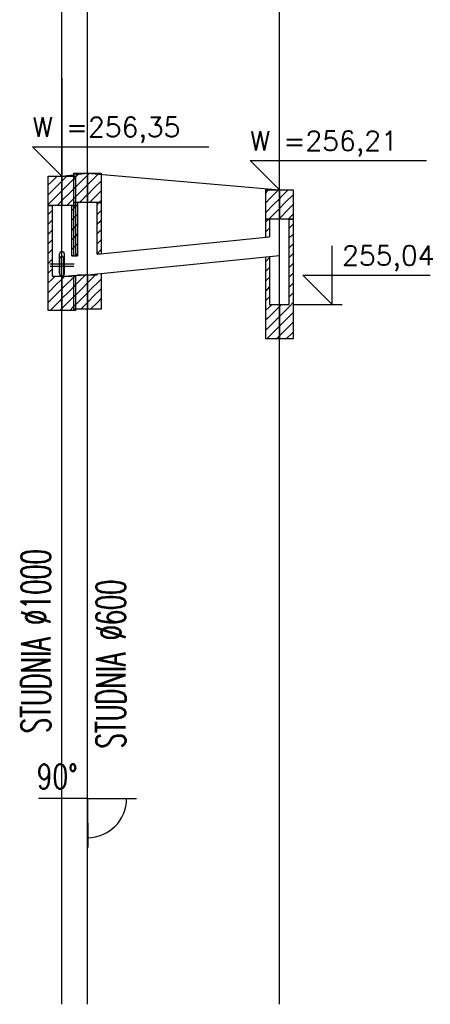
# Model space of a CAD drawing. Extents: x -1374 to -874, y -87 to 221.
# Tile 6 of 10: x -1170 to -1128, y 20 to 121. Entities that reach past the tile are written whole.
import ezdxf
from ezdxf.enums import TextEntityAlignment as Align

# ---------------------------------------------------------------- set-up
doc = ezdxf.new("R2010")
doc.units = 0
doc.header["$MEASUREMENT"] = 0
for name, color, linetype in [('cienka', 7, 'Continuous'), ('cienka2', 1, 'Continuous'), ('gruba', 3, 'Continuous'), ('srednia', 2, 'Continuous')]:
    doc.layers.add(name, color=color, linetype=linetype)
doc.styles.add('ROMANS', font='ROMANS')

# ---------------------------------------------------------------- blocks, each defined once
blk = doc.blocks.new('*X163')
at = {"layer": 'srednia', "color": 2, "linetype": 'Continuous', "ltscale": 0.01}
for p, q in [((0.17704, 0.11289), (0.17675, 0.1126)), ((0.17765, 0.1135), (0.17704, 0.11289)), ((0.17815, 0.113), (0.17736, 0.1122)), ((0.17736, 0.1122), (0.17675, 0.1116)), ((0.17768, 0.11152), (0.17675, 0.1106)), ((0.17815, 0.112), (0.17768, 0.11152)), ((0.17799, 0.11084), (0.17765, 0.1105)), ((0.17815, 0.111), (0.17799, 0.11084))]:
    blk.add_line(p, q, dxfattribs=at)
blk = doc.blocks.new('*X164')
at = {"layer": 'srednia', "color": 2, "linetype": 'Continuous', "ltscale": 0.01}
for p, q in [((0.17831, 0.11316), (0.17815, 0.113)), ((0.17865, 0.1135), (0.17831, 0.11316)), ((0.17955, 0.1134), (0.17863, 0.11248)), ((0.17863, 0.11248), (0.17815, 0.112)), ((0.17895, 0.1118), (0.17815, 0.111)), ((0.17955, 0.1124), (0.17895, 0.1118)), ((0.17927, 0.11111), (0.17865, 0.1105)), ((0.17955, 0.1114), (0.17927, 0.11111))]:
    blk.add_line(p, q, dxfattribs=at)
blk = doc.blocks.new('*X165')
at = {"layer": 'srednia', "color": 2, "linetype": 'Continuous', "ltscale": 0.01}
for p, q in [((0.17995, 0.1138), (0.17954, 0.11339)), ((0.18075, 0.1136), (0.17986, 0.11271)), ((0.17954, 0.11339), (0.17935, 0.1132)), ((0.17986, 0.11271), (0.17935, 0.1122)), ((0.18075, 0.1126), (0.18018, 0.11203)), ((0.18018, 0.11203), (0.17935, 0.1112)), ((0.18075, 0.1116), (0.1805, 0.11135)), ((0.1805, 0.11135), (0.17995, 0.1108))]:
    blk.add_line(p, q, dxfattribs=at)
blk = doc.blocks.new('*X166')
at = {"layer": 'srednia', "color": 2, "linetype": 'Continuous', "ltscale": 0.01}
for p, q in [((0.18082, 0.11366), (0.18075, 0.1136)), ((0.18095, 0.1138), (0.18082, 0.11366)), ((0.18195, 0.1138), (0.18113, 0.11298)), ((0.18113, 0.11298), (0.18075, 0.1126)), ((0.18215, 0.113), (0.18145, 0.1123)), ((0.18145, 0.1123), (0.18075, 0.1116)), ((0.18177, 0.11162), (0.18095, 0.1108)), ((0.18215, 0.112), (0.18177, 0.11162)), ((0.18209, 0.11094), (0.18195, 0.1108)), ((0.18215, 0.111), (0.18209, 0.11094))]:
    blk.add_line(p, q, dxfattribs=at)
blk = doc.blocks.new('*X167')
at = {"layer": 'srednia', "color": 2, "linetype": 'Continuous', "ltscale": 0.01}
for p, q in [((0.19904, 0.11189), (0.19895, 0.11179)), ((0.19925, 0.1121), (0.19904, 0.11189)), ((0.20025, 0.1121), (0.19936, 0.11121)), ((0.19936, 0.11121), (0.19895, 0.11079)), ((0.19968, 0.11053), (0.19895, 0.10979)), ((0.20035, 0.11119), (0.19968, 0.11053)), ((0.2, 0.10984), (0.19925, 0.1091)), ((0.20035, 0.11019), (0.2, 0.10984)), ((0.20032, 0.10916), (0.20025, 0.1091)), ((0.20035, 0.10919), (0.20032, 0.10916))]:
    blk.add_line(p, q, dxfattribs=at)
blk = doc.blocks.new('*X168')
at = {"layer": 'srednia', "color": 2, "linetype": 'Continuous', "ltscale": 0.01}
for p, q in [((0.20125, 0.1121), (0.20063, 0.11148)), ((0.20175, 0.11159), (0.20095, 0.1108)), ((0.20063, 0.11148), (0.20035, 0.11119)), ((0.20095, 0.1108), (0.20035, 0.11019)), ((0.20175, 0.11059), (0.20127, 0.11012)), ((0.20127, 0.11012), (0.20035, 0.10919)), ((0.20175, 0.10959), (0.20159, 0.10944)), ((0.20159, 0.10944), (0.20125, 0.1091))]:
    blk.add_line(p, q, dxfattribs=at)
blk = doc.blocks.new('*X169')
at = {"layer": 'srednia', "color": 2, "linetype": 'Continuous', "ltscale": 0.01}
for p, q in [((0.17675, 0.1096), (0.1768, 0.10965)), ((0.1768, 0.10965), (0.17715, 0.11)), ((0.17675, 0.1086), (0.17685, 0.1087)), ((0.17685, 0.1087), (0.17715, 0.109)), ((0.17675, 0.1076), (0.17691, 0.10775)), ((0.17691, 0.10775), (0.17715, 0.108)), ((0.17675, 0.1066), (0.17696, 0.10681)), ((0.17696, 0.10681), (0.17715, 0.107)), ((0.17675, 0.1056), (0.17701, 0.10586)), ((0.17701, 0.10586), (0.17715, 0.106)), ((0.17675, 0.1046), (0.17706, 0.10491)), ((0.17706, 0.10491), (0.17715, 0.105)), ((0.17675, 0.1036), (0.17712, 0.10396)), ((0.17712, 0.10396), (0.17715, 0.104)), ((0.17711, 0.10296), (0.17675, 0.1026)), ((0.17722, 0.10307), (0.17711, 0.10296)), ((0.17745, 0.1033), (0.17722, 0.10307)), ((0.17815, 0.103), (0.17744, 0.10229)), ((0.17699, 0.10183), (0.17675, 0.1016)), ((0.17766, 0.10151), (0.17686, 0.1007)), ((0.17744, 0.10229), (0.17699, 0.10183)), ((0.17815, 0.102), (0.17766, 0.10151)), ((0.17686, 0.1007), (0.17675, 0.1006)), ((0.17789, 0.10073), (0.17695, 0.0998)), ((0.17815, 0.101), (0.17789, 0.10073)), ((0.17811, 0.09996), (0.17795, 0.0998)), ((0.17815, 0.1), (0.17811, 0.09996))]:
    blk.add_line(p, q, dxfattribs=at)
blk = doc.blocks.new('*X170')
at = {"layer": 'srednia', "color": 2, "linetype": 'Continuous', "ltscale": 0.01}
for p, q in [((0.17954, 0.11039), (0.17915, 0.11)), ((0.17955, 0.1104), (0.17954, 0.11039)), ((0.17946, 0.10931), (0.17915, 0.109)), ((0.17955, 0.1094), (0.17946, 0.10931)), ((0.17938, 0.10822), (0.17915, 0.108)), ((0.17955, 0.1084), (0.17938, 0.10822)), ((0.17929, 0.10714), (0.17915, 0.107)), ((0.17955, 0.1074), (0.17929, 0.10714)), ((0.17921, 0.10605), (0.17915, 0.106)), ((0.17955, 0.1064), (0.17921, 0.10605)), ((0.17955, 0.1054), (0.17952, 0.10537))]:
    blk.add_line(p, q, dxfattribs=at)
blk = doc.blocks.new('*X171')
at = {"layer": 'srednia', "color": 2, "linetype": 'Continuous', "ltscale": 0.01}
for p, q in [((0.17815, 0.103), (0.17824, 0.10309)), ((0.17824, 0.10309), (0.17845, 0.1033)), ((0.17852, 0.10237), (0.17918, 0.10303)), ((0.17918, 0.10303), (0.17919, 0.10304)), ((0.17919, 0.10304), (0.17952, 0.10337)), ((0.17815, 0.102), (0.17852, 0.10237)), ((0.17815, 0.101), (0.17881, 0.10166)), ((0.17881, 0.10166), (0.17929, 0.10213)), ((0.17929, 0.10214), (0.17955, 0.1024)), ((0.17929, 0.10213), (0.17929, 0.10214)), ((0.17815, 0.1), (0.1791, 0.10094)), ((0.1791, 0.10094), (0.17939, 0.10124)), ((0.17939, 0.10124), (0.17955, 0.1014)), ((0.17939, 0.10124), (0.17939, 0.10124)), ((0.17895, 0.0998), (0.17938, 0.10023)), ((0.17938, 0.10023), (0.17949, 0.10034)), ((0.17949, 0.10034), (0.17955, 0.1004)), ((0.17949, 0.10034), (0.17949, 0.10034))]:
    blk.add_line(p, q, dxfattribs=at)
blk = doc.blocks.new('*X172')
at = {"layer": 'srednia', "color": 2, "linetype": 'Continuous', "ltscale": 0.01}
for p, q in [((0.17974, 0.11058), (0.17935, 0.1102)), ((0.17975, 0.1106), (0.17974, 0.11058)), ((0.17966, 0.1095), (0.17935, 0.1092)), ((0.17975, 0.1096), (0.17966, 0.1095)), ((0.17975, 0.1086), (0.17958, 0.10843)), ((0.17958, 0.10843), (0.17935, 0.1082)), ((0.17975, 0.1076), (0.1795, 0.10735)), ((0.1795, 0.10735), (0.17935, 0.1072)), ((0.17975, 0.1066), (0.17942, 0.10627)), ((0.17942, 0.10627), (0.17935, 0.1062)), ((0.17975, 0.1056), (0.17952, 0.10537))]:
    blk.add_line(p, q, dxfattribs=at)
blk = doc.blocks.new('*X173')
at = {"layer": 'srednia', "color": 2, "linetype": 'Continuous', "ltscale": 0.01}
for p, q in [((0.17935, 0.1032), (0.17952, 0.10337)), ((0.17935, 0.1022), (0.17965, 0.1025)), ((0.18057, 0.10342), (0.17965, 0.1025)), ((0.18075, 0.1026), (0.1802, 0.10205)), ((0.18058, 0.10343), (0.18057, 0.10342)), ((0.1802, 0.10205), (0.17952, 0.10137)), ((0.18075, 0.1016), (0.17953, 0.10038)), ((0.17935, 0.1012), (0.17952, 0.10137)), ((0.18075, 0.1006), (0.18008, 0.09993)), ((0.17935, 0.1002), (0.17939, 0.10024)), ((0.17953, 0.10038), (0.17939, 0.10024))]:
    blk.add_line(p, q, dxfattribs=at)
blk = doc.blocks.new('*X174')
at = {"layer": 'srednia', "color": 2, "linetype": 'Continuous', "ltscale": 0.01}
for p, q in [((0.18175, 0.1106), (0.18195, 0.1108)), ((0.18209, 0.10993), (0.18175, 0.1096)), ((0.18215, 0.11), (0.18209, 0.10993)), ((0.18201, 0.10885), (0.18175, 0.1086)), ((0.18215, 0.109), (0.18201, 0.10885)), ((0.18192, 0.10777), (0.18175, 0.1076)), ((0.18215, 0.108), (0.18192, 0.10777)), ((0.18184, 0.10669), (0.18175, 0.1066)), ((0.18215, 0.107), (0.18184, 0.10669)), ((0.18176, 0.10561), (0.18175, 0.1056)), ((0.18215, 0.106), (0.18176, 0.10561))]:
    blk.add_line(p, q, dxfattribs=at)
blk = doc.blocks.new('*X175')
at = {"layer": 'srednia', "color": 2, "linetype": 'Continuous', "ltscale": 0.01}
for p, q in [((0.18075, 0.1026), (0.18099, 0.10284)), ((0.18099, 0.10284), (0.18158, 0.10343)), ((0.18128, 0.10212), (0.18184, 0.10269)), ((0.18184, 0.10269), (0.18185, 0.10269)), ((0.18185, 0.10269), (0.18215, 0.103)), ((0.18075, 0.1016), (0.18128, 0.10212)), ((0.18156, 0.10141), (0.18194, 0.10179)), ((0.18194, 0.10179), (0.18195, 0.10179)), ((0.18195, 0.10179), (0.18215, 0.102)), ((0.18075, 0.1006), (0.18156, 0.10141)), ((0.18108, 0.09993), (0.18185, 0.10069)), ((0.18185, 0.10069), (0.18204, 0.10089)), ((0.18204, 0.10089), (0.18205, 0.10089)), ((0.18205, 0.10089), (0.18215, 0.101)), ((0.18208, 0.09993), (0.18213, 0.09998)), ((0.18213, 0.09998), (0.18215, 0.09999)), ((0.18215, 0.09999), (0.18215, 0.1)), ((0.18215, 0.09999), (0.18215, 0.09999))]:
    blk.add_line(p, q, dxfattribs=at)
blk = doc.blocks.new('*X176')
at = {"layer": 'srednia', "color": 2, "linetype": 'Continuous', "ltscale": 0.01}
for p, q in [((0.19894, 0.10879), (0.19925, 0.1091)), ((0.19909, 0.10794), (0.19894, 0.10779)), ((0.19934, 0.10819), (0.19909, 0.10794))]:
    blk.add_line(p, q, dxfattribs=at)
blk = doc.blocks.new('*X177')
at = {"layer": 'srednia', "color": 2, "linetype": 'Continuous', "ltscale": 0.01}
for p, q in [((0.19894, 0.10479), (0.19898, 0.10483)), ((0.19898, 0.10483), (0.19934, 0.10519)), ((0.19894, 0.10379), (0.19905, 0.1039)), ((0.19905, 0.1039), (0.19934, 0.10419)), ((0.19894, 0.10279), (0.19913, 0.10298)), ((0.19913, 0.10298), (0.19934, 0.10319)), ((0.19894, 0.10179), (0.19921, 0.10205)), ((0.19921, 0.10205), (0.19934, 0.10219)), ((0.19894, 0.10079), (0.19928, 0.10113)), ((0.19928, 0.10113), (0.19934, 0.10119)), ((0.19932, 0.10016), (0.19894, 0.09979)), ((0.19961, 0.09946), (0.19919, 0.09903)), ((0.19939, 0.10024), (0.19932, 0.10016)), ((0.19955, 0.1004), (0.19939, 0.10024)), ((0.20034, 0.10019), (0.19961, 0.09946)), ((0.19919, 0.09903), (0.19894, 0.09879)), ((0.19983, 0.09868), (0.19906, 0.0979)), ((0.20034, 0.09919), (0.19983, 0.09868)), ((0.19906, 0.0979), (0.19894, 0.09779)), ((0.20006, 0.0979), (0.19905, 0.0969)), ((0.20034, 0.09819), (0.20006, 0.0979)), ((0.20028, 0.09713), (0.20005, 0.0969)), ((0.20034, 0.09719), (0.20028, 0.09713))]:
    blk.add_line(p, q, dxfattribs=at)
blk = doc.blocks.new('*X178')
at = {"layer": 'srednia', "color": 2, "linetype": 'Continuous', "ltscale": 0.01}
for p, q in [((0.20135, 0.10819), (0.20172, 0.10857)), ((0.20172, 0.10857), (0.20175, 0.10859)), ((0.20135, 0.10719), (0.20167, 0.10752)), ((0.20167, 0.10752), (0.20175, 0.10759)), ((0.20162, 0.10647), (0.20175, 0.10659)), ((0.20135, 0.10619), (0.20162, 0.10647)), ((0.20158, 0.10542), (0.20175, 0.10559)), ((0.20135, 0.10519), (0.20158, 0.10542)), ((0.20153, 0.10437), (0.20175, 0.10459)), ((0.20135, 0.10419), (0.20153, 0.10437)), ((0.20148, 0.10333), (0.20175, 0.10359)), ((0.20135, 0.10319), (0.20148, 0.10333)), ((0.20143, 0.10228), (0.20175, 0.10259)), ((0.20135, 0.10219), (0.20143, 0.10228)), ((0.20138, 0.10123), (0.20175, 0.10159)), ((0.20135, 0.10119), (0.20138, 0.10123)), ((0.20175, 0.10059), (0.20137, 0.10021)), ((0.20035, 0.10019), (0.20055, 0.1004)), ((0.20126, 0.10011), (0.20035, 0.09919)), ((0.20137, 0.10021), (0.20126, 0.10011)), ((0.20175, 0.09959), (0.20147, 0.09932)), ((0.20086, 0.09871), (0.20035, 0.09819)), ((0.20147, 0.09932), (0.20086, 0.09871)), ((0.20175, 0.09859), (0.20157, 0.09842)), ((0.20157, 0.09842), (0.20046, 0.09731)), ((0.20167, 0.09752), (0.20105, 0.0969)), ((0.20175, 0.09759), (0.20167, 0.09752)), ((0.20046, 0.09731), (0.20035, 0.09719))]:
    blk.add_line(p, q, dxfattribs=at)

msp = doc.modelspace()

# ---------------------------------------------------------------- linework, layer by layer
at = {"layer": 'cienka', "color": 7, "linetype": 'Continuous', "ltscale": 0.01}
for p, q in [((-1165.60629, 104.63061), (-1165.60629, 194.13061)), ((-1143.41406, 103.23061), (-1143.41406, 194.13061)), ((-1163.00652, 104.93061), (-1163.00652, 174.13061)), ((-1165.60629, 114.63061), (-1165.60629, 154.63061)), ((-1165.60629, 114.63061), (-1165.60629, 110.63061)), ((-1165.60629, 110.63061), (-1165.60629, 104.63061)), ((-1165.60629, 20.13061), (-1165.60629, 104.63061)), ((-1163.00652, 20.13061), (-1163.00652, 104.93061)), ((-1143.41406, 20.13061), (-1143.41406, 103.23061)), ((-1166.85629, 95.68416), (-1164.35629, 95.68416)), ((-1166.80629, 95.43421), (-1164.40629, 95.43421)), ((-1163.00652, 41.13061), (-1158.00652, 41.13061))]:
    msp.add_line(p, q, dxfattribs=at)
msp.add_arc((-1163.00652, 41.13061), 4, 270.3197836, 0, dxfattribs=at)
at = {"layer": 'cienka2', "color": 1, "linetype": 'Continuous', "ltscale": 0.01}
for p, q in [((-1165.60629, 104.63061), (-1165.60629, 110.63061)), ((-1163.00652, 104.93061), (-1163.00652, 110.93061)), ((-1143.41406, 103.23061), (-1143.41406, 109.23061)), ((-1165.60629, 104.63061), (-1168.60629, 107.63061)), ((-1168.60629, 107.63061), (-1150.60629, 107.63061)), ((-1143.41406, 103.23061), (-1146.41406, 106.23061)), ((-1146.41406, 106.23061), (-1128.41406, 106.23061)), ((-1138.01406, 91.53061), (-1138.01406, 97.53061)), ((-1138.01406, 91.53061), (-1141.01406, 94.53061)), ((-1141.01406, 94.53061), (-1128.01406, 94.53061)), ((-1142.01406, 91.53061), (-1137.01406, 91.53061))]:
    msp.add_line(p, q, dxfattribs=at)
at = {"layer": 'gruba', "color": 3, "linetype": 'Continuous', "ltscale": 0.01}
for p, q in [((-1165.60629, 104.63061), (-1163.00652, 104.93061)), ((-1163.00652, 104.93061), (-1143.41406, 103.23061)), ((-1165.85629, 94.68416), (-1165.85629, 96.68416)), ((-1165.35629, 94.68416), (-1165.35629, 96.68416)), ((-1165.80629, 94.63421), (-1165.80629, 96.23421)), ((-1165.40629, 94.63421), (-1165.40629, 96.23421))]:
    msp.add_line(p, q, dxfattribs=at)
for centre, radius, start, end in [((-1165.60629, 96.68416), 0.25, 0, 180), ((-1165.60629, 96.23421), 0.2, 0, 180), ((-1165.60629, 94.68416), 0.25, 180, 0), ((-1165.60629, 94.63421), 0.2, 180, 0)]:
    msp.add_arc(centre, radius, start, end, dxfattribs=at)
at = {"layer": 'srednia', "color": 2, "linetype": 'Continuous', "ltscale": 0.01}
for p, q in [((-1165.60629, 104.63061), (-1163.00652, 104.93061)), ((-1163.00652, 104.93061), (-1143.41406, 103.23061)), ((-1162.00652, 96.661), (-1144.41406, 98.42025)), ((-1164.60629, 96.48071), (-1164.00652, 96.5107)), ((-1163.00652, 94.5606), (-1143.41406, 96.51985)), ((-1165.60629, 94.43061), (-1163.00652, 94.5606)), ((-1163.00652, 41.13061), (-1168.00652, 41.13061)), ((-1163.00652, 41.13061), (-1162.97861, 36.13069))]:
    msp.add_line(p, q, dxfattribs=at)
for points in [[(-1167.00629, 104.63061), (-1165.60629, 104.63061), (-1165.60629, 101.63061), (-1167.00629, 101.63061), (-1167.00629, 104.63061)], [(-1165.60629, 104.63061), (-1164.20629, 104.63061), (-1164.20629, 101.63061), (-1165.60629, 101.63061), (-1165.60629, 104.63061)], [(-1164.40652, 104.93061), (-1163.00652, 104.93061), (-1163.00652, 101.93061), (-1164.40652, 101.93061), (-1164.40652, 104.93061)], [(-1163.00652, 104.93061), (-1161.60652, 104.93061), (-1161.60652, 101.93061), (-1163.00652, 101.93061), (-1163.00652, 104.93061)], [(-1144.81406, 103.23061), (-1143.41406, 103.23061), (-1143.41406, 100.23061), (-1144.81406, 100.23061), (-1144.81406, 103.23061)], [(-1143.41406, 103.23061), (-1142.01406, 103.23061), (-1142.01406, 100.23061), (-1143.41406, 100.23061), (-1143.41406, 103.23061)], [(-1166.60629, 101.63061), (-1166.60629, 94.43061), (-1165.60629, 94.43061), (-1165.60629, 90.93061), (-1167.00629, 90.93061), (-1167.00629, 101.63061), (-1166.60629, 101.63061)], [(-1164.20629, 101.63061), (-1164.20629, 96.50061), (-1164.60629, 96.48061), (-1164.60629, 101.63061), (-1164.20629, 101.63061)], [(-1164.00629, 101.93061), (-1164.00629, 96.51061), (-1164.40629, 96.49061), (-1164.40629, 101.93061), (-1164.00629, 101.93061)], [(-1161.60629, 101.93061), (-1161.60629, 96.70061), (-1162.00629, 96.66061), (-1162.00629, 101.93061), (-1161.60629, 101.93061)], [(-1144.41629, 100.23061), (-1144.41629, 98.42061), (-1144.81629, 98.38061), (-1144.81629, 100.23061), (-1144.41629, 100.23061)], [(-1143.41406, 91.53061), (-1142.41406, 91.53061), (-1142.41406, 100.23061), (-1142.01406, 100.23061), (-1142.01406, 88.03061), (-1143.41406, 88.03061), (-1143.41406, 91.53061)], [(-1144.41629, 91.53061), (-1143.41629, 91.53061), (-1143.41629, 88.03061), (-1144.81629, 88.03061), (-1144.81629, 96.38061), (-1144.41629, 96.42061), (-1144.41629, 91.53061)], [(-1164.20629, 90.93061), (-1165.60629, 90.93061), (-1165.60629, 94.43061), (-1164.60629, 94.43061), (-1164.60629, 94.48061), (-1164.20629, 94.50061), (-1164.20629, 90.93061)], [(-1163.00629, 94.56061), (-1163.00629, 91.06061), (-1164.40629, 91.06061), (-1164.40629, 94.49061), (-1164.00629, 94.51061), (-1164.00629, 94.56061), (-1163.00629, 94.56061)], [(-1161.60629, 91.06061), (-1163.00629, 91.06061), (-1163.00629, 94.56061), (-1162.00629, 94.56061), (-1162.00629, 94.66061), (-1161.60629, 94.70061), (-1161.60629, 91.06061)]]:
    msp.add_lwpolyline(points, dxfattribs=at)

# ---------------------------------------------------------------- block references
at = {"linetype": 'Continuous', "xscale": 1000, "yscale": 1000, "zscale": 1000}
for name in ['*X163', '*X164', '*X165', '*X166', '*X167', '*X168', '*X170', '*X172', '*X174', '*X169', '*X176', '*X178', '*X177', '*X171', '*X173', '*X175']:
    msp.add_blockref(name, (-1343.75943, -8.86939), dxfattribs=at)

# ---------------------------------------------------------------- texts
at = {"layer": 'cienka', "color": 7, "linetype": 'Continuous', "ltscale": 0.01, "style": 'ROMANS', "width": 0.6}
for s, p in [('STUDNIA %%C1000', (-1166.77954, 47.81114)), ('STUDNIA %%C600', (-1159.10519, 46.24813))]:
    msp.add_text(s, height=3, rotation=90, dxfattribs=at).set_placement(p)
at = {"layer": 'cienka', "color": 7, "linetype": 'Continuous', "ltscale": 0.01, "style": 'ROMANS', "width": 0.75}
msp.add_text('90%%d', height=2.5, dxfattribs=at).set_placement((-1164.00652, 42.13061), align=Align.RIGHT)
at = {"layer": 'cienka2', "color": 1, "linetype": 'Continuous', "ltscale": 0.01, "style": 'ROMANS'}
for s, p in [('W =256,35', (-1168.60629, 108.63061)), ('W =256,21', (-1146.41406, 107.23061)), ('255,04', (-1137.01406, 95.53061))]:
    msp.add_text(s, height=2, dxfattribs=at).set_placement(p)

doc.saveas('drawing.dxf')
